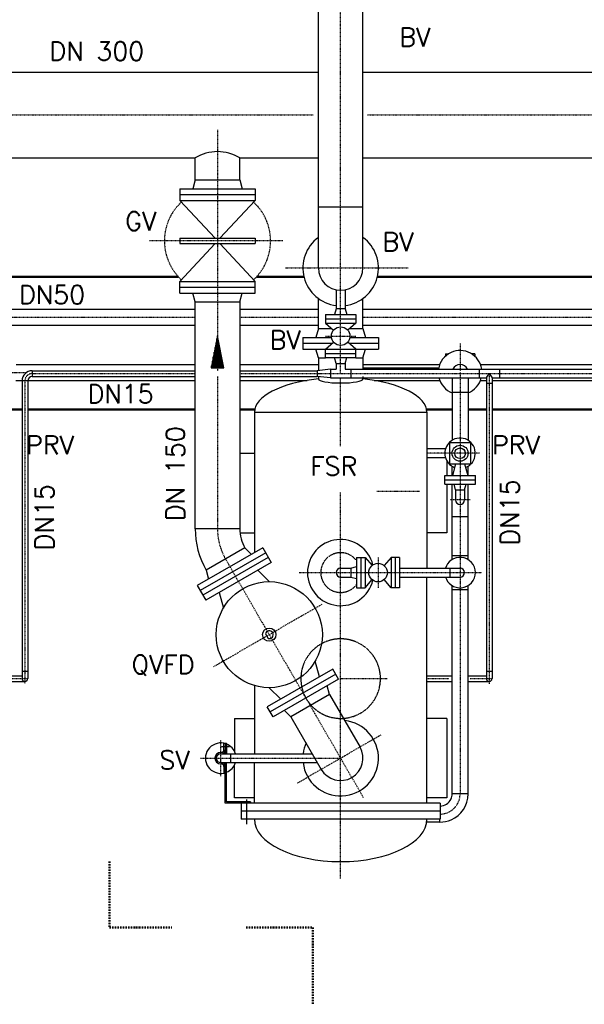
# Model space of a CAD drawing. Header units: millimetres. Extents: x -197187 to 241957296, y -45270 to 70505.
# Tile 48 of 116: x 5556 to 7684, y 7674 to 11387. Entities that reach past the tile are written whole.
import ezdxf
from ezdxf.enums import TextEntityAlignment as Align

# ---------------------------------------------------------------- set-up
doc = ezdxf.new("R2010")
doc.units = ezdxf.units.MM
doc.header["$LTSCALE"] = 0.5
for name, pattern in [('DASHDOT', [1, 0.5, -0.25, 0, -0.25]), ('DOT', [0.25, 0, -0.25]), ('HIDDEN', [0.375, 0.25, -0.125])]:
    doc.linetypes.add(name, pattern=pattern)
for name, color, linetype in [('17', 7, 'Continuous'), ('21', 7, 'Continuous'), ('41', 7, 'Continuous'), ('42', 7, 'Continuous'), ('BEMAßUNG', 7, 'Continuous'), ('P-MU025ENTL', 7, 'Continuous'), ('P-MU025ENTLÜ', 7, 'Continuous'), ('P-MU050ENTL', 7, 'Continuous'), ('P-MU150AUSL', 7, 'Continuous'), ('P-MU300AUSL', 7, 'Continuous')]:
    doc.layers.add(name, color=color, linetype=linetype)
doc.styles.add('ROMANS', font='ROMANS', dxfattribs={"height": 0.2})

# ---------------------------------------------------------------- blocks, each defined once
blk = doc.blocks.new('FPFEIL')
at = {"layer": '41', "color": 7, "linetype": 'Continuous'}
for p, q in [((-99.9998, 18.5851), (-92.9259, 18.5851)), ((-99.9998, 15.7051), (-78.5259, 15.7051)), ((-99.9998, 12.8251), (-64.1259, 12.8251)), ((-99.9998, 12.8251), (-64.1259, 12.8251)), ((-99.9998, 9.9452), (-49.7259, 9.9452)), ((-99.9998, 7.0652), (-35.3259, 7.0652)), ((-99.9998, 4.1852), (-20.926, 4.1852)), ((-99.9998, 4.1852), (-20.926, 4.1852)), ((-99.9998, 1.3052), (-6.526, 1.3052)), ((-99.9998, -1.5748), (-7.874, -1.5748)), ((-99.9998, -4.4548), (-22.274, -4.4548)), ((-99.9998, -4.4548), (-22.274, -4.4548)), ((-99.9998, -7.3348), (-36.6739, -7.3348)), ((-99.9998, -10.2148), (-51.0739, -10.2148)), ((-99.9998, -13.0948), (-65.4739, -13.0948)), ((-99.9998, -13.0948), (-65.4739, -13.0948)), ((-99.9998, -15.9748), (-79.8739, -15.9748)), ((-99.9998, -18.8548), (-94.2739, -18.8548))]:
    blk.add_line(p, q, dxfattribs=at)
blk.add_lwpolyline([(0, 0), (-99.9998, -20), (-99.9998, 20), (0, 0)], close=True, dxfattribs=at)

msp = doc.modelspace()

# ---------------------------------------------------------------- linework, layer by layer
at = {"layer": '17', "linetype": 'DASHDOT', "lineweight": 50, "ltscale": 20}
for p, q in [((5894.528, 8212.896), (5894.528, 7963.015)), ((5894.528, 7963.015), (6129.61, 7963.015)), ((6409.57, 7963.015), (6660.644, 7963.015)), ((6660.644, 7963.015), (6660.644, 7673.706))]:
    msp.add_line(p, q, dxfattribs=at)
at = {"layer": '21', "linetype": 'Continuous', "ltscale": 10}
for p, q in [((6849.699, 10073.868), (7134.788, 10073.868)), ((5603.549, 10063.518), (6217.219, 10063.518)), ((5603.549, 10042.218), (6217.219, 10042.218)), ((6385.519, 10063.518), (6677.549, 10063.518)), ((6385.519, 10042.218), (6677.549, 10042.218)), ((7314.899, 10036.018), (7325.549, 10052.868)), ((7325.549, 10052.868), (7336.199, 10036.018)), ((5586.315, 10026.868), (6217.219, 10026.868))]:
    msp.add_line(p, q, dxfattribs=at)
at = {"layer": '21', "linetype": 'DASHDOT', "ltscale": 10}
msp.add_line((5603.549, 10052.868), (6217.219, 10052.868), dxfattribs=at)
at = {"layer": '41', "linetype": 'Continuous', "lineweight": 50, "ltscale": 10}
for p, q in [((6154.726, 10417.018), (5153.934, 10417.018)), ((6627.165, 10417.018), (6448.011, 10417.018)), ((7954.726, 10417.018), (6903.934, 10417.018)), ((5564.899, 9917.018), (5495.699, 9917.018)), ((6217.219, 9917.018), (5586.199, 9917.018)), ((6441.512, 9917.018), (6385.519, 9917.018)), ((7185.399, 9917.018), (7089.586, 9917.018)), ((7314.899, 9917.018), (7245.699, 9917.018)), ((8017.219, 9917.018), (7336.199, 9917.018))]:
    msp.add_line(p, q, dxfattribs=at)
at = {"layer": '41', "linetype": 'DASHDOT', "ltscale": 10}
for p, q in [((6708.049, 10193.868), (6823.049, 10193.868)), ((7325.549, 10052.868), (7325.549, 8882.838)), ((5575.549, 10024.868), (5575.549, 8882.838)), ((7062.012, 9607.931), (6901.904, 9607.931)), ((5501.616, 8902.018), (5586.199, 8902.018)), ((7090.549, 8902.018), (7173.082, 8902.018)), ((7253.248, 8902.018), (7336.199, 8902.018)), ((6313.699, 8534.042), (6313.699, 8671.229)), ((6237.623, 8602.018), (6765.549, 8602.018))]:
    msp.add_line(p, q, dxfattribs=at)
at = {"layer": '41', "linetype": 'Continuous', "ltscale": 10}
for p, q in [((5603.549, 10063.518), (5603.549, 10042.218)), ((6677.549, 10063.518), (6677.549, 10042.218)), ((7314.899, 10036.018), (7314.899, 8902.018)), ((7336.199, 10036.018), (7336.199, 8902.018)), ((5564.899, 10024.868), (5564.899, 8902.018)), ((5586.199, 10024.868), (5564.899, 10024.868)), ((5586.199, 10024.868), (5586.199, 8902.018)), ((7336.199, 10014.868), (7314.899, 10014.868)), ((7160.573, 9768.868), (7090.549, 9768.868)), ((5564.899, 8930.018), (5586.199, 8930.018)), ((7314.899, 8930.018), (7336.199, 8930.018)), ((5495.699, 8912.668), (5564.899, 8912.668)), ((5495.699, 8891.368), (5575.549, 8891.368)), ((7090.549, 8912.668), (7185.399, 8912.668)), ((7090.549, 8891.368), (7185.399, 8891.368)), ((7245.699, 8912.668), (7314.899, 8912.668)), ((7245.699, 8891.368), (7325.549, 8891.368)), ((6325.549, 8633.868), (6325.549, 8658.868)), ((6325.549, 8658.868), (6335.549, 8658.868)), ((6330.549, 8658.868), (6330.549, 8618.868)), ((6335.549, 8658.868), (6335.549, 8618.868)), ((6313.699, 8623.868), (6315.549, 8623.868)), ((6313.699, 8618.868), (6658.653, 8618.868)), ((6316.377, 8646.368), (6346.021, 8646.368)), ((6351.699, 8585.168), (6351.699, 8618.868)), ((6313.699, 8585.168), (6678.109, 8585.168)), ((6313.699, 8580.168), (6315.549, 8580.168)), ((6330.549, 8432.018), (6330.549, 8585.168)), ((6335.549, 8437.018), (6335.549, 8585.168)), ((6325.549, 8570.168), (6325.549, 8545.168)), ((6325.549, 8545.168), (6330.549, 8545.168)), ((6425.549, 8437.018), (6335.549, 8437.018)), ((6410.549, 8446.796), (6410.549, 8353.729)), ((6425.549, 8437.018), (6425.549, 8432.018))]:
    msp.add_line(p, q, dxfattribs=at)
for centre, radius, start, end in [((5603.549, 10024.868), 38.65, 90, 180), ((5603.549, 10024.868), 17.35, 90, 180), ((5575.549, 8902.018), 10.65, 180, 0), ((7325.549, 8902.018), 10.65, 180, 0), ((6313.699, 8602.018), 57.5, 78.106864, 281.893136), ((6313.699, 8602.018), 57.5, 17.040253, 67.666317), ((6313.699, 8602.018), 21.85, 90, 270), ((6313.699, 8602.018), 16.85, 90, 270), ((6315.549, 8633.868), 10, 270, 0), ((6315.549, 8633.868), 15, 270, 0), ((6315.549, 8570.168), 15, 0, 90), ((6315.549, 8570.168), 10, 0, 90), ((6313.699, 8602.018), 57.5, 292.333683, 342.959747)]:
    msp.add_arc(centre, radius, start, end, dxfattribs=at)
at = {"layer": '41', "linetype": 'DASHDOT', "ltscale": 10}
msp.add_arc((5603.549, 10024.868), 28, 90, 180, dxfattribs=at)
at = {"layer": '41', "linetype": 'DOT', "ltscale": 10}
msp.add_arc((7215.549, 10057.018), 82.5, 245.547458, 248.564442, dxfattribs=at)
at = {"layer": 'P-MU025ENTL', "linetype": 'Continuous', "ltscale": 10}
for p, q in [((6748.699, 10090.868), (6742.804, 10112.868)), ((6782.399, 10090.868), (6788.294, 10112.868)), ((6727.549, 10069.718), (6677.549, 10063.518)), ((6727.549, 10069.718), (6727.549, 10036.018)), ((6727.549, 10069.718), (6748.699, 10069.718)), ((6748.699, 10090.868), (6782.399, 10090.868)), ((6748.699, 10090.868), (6748.699, 10069.718)), ((6782.399, 10090.868), (6782.399, 10069.718)), ((6782.399, 10069.718), (8017.219, 10069.718)), ((6803.549, 10069.718), (6803.549, 10036.018)), ((7287.549, 10069.718), (7287.549, 10036.018)), ((7363.549, 10069.718), (7363.549, 10036.018)), ((6727.549, 10036.018), (6677.549, 10042.218)), ((6727.549, 10036.018), (7314.899, 10036.018)), ((7336.199, 10036.018), (8017.219, 10036.018))]:
    msp.add_line(p, q, dxfattribs=at)
at = {"layer": 'P-MU025ENTL', "linetype": 'DASHDOT', "ltscale": 10}
msp.add_line((6385.519, 10052.868), (8017.219, 10052.868), dxfattribs=at)
at = {"layer": 'P-MU025ENTLÜ', "linetype": 'Continuous', "ltscale": 10}
for p, q in [((6825.549, 9359.518), (6825.549, 9244.518)), ((6825.549, 9359.518), (6857.549, 9359.518)), ((6841.549, 9359.518), (6841.549, 9244.518)), ((6857.549, 9359.518), (6857.549, 9244.518)), ((6857.549, 9359.518), (6883.848, 9328.658)), ((6955.549, 9359.518), (6929.25, 9328.658)), ((6987.549, 9359.518), (6955.549, 9359.518)), ((6955.549, 9359.518), (6955.549, 9244.518)), ((6971.549, 9359.518), (6971.549, 9244.518)), ((6987.549, 9359.518), (6987.549, 9244.518)), ((6803.549, 9318.868), (6825.549, 9324.763)), ((6765.549, 9318.868), (6803.549, 9318.868)), ((6765.549, 9285.168), (6803.549, 9285.168)), ((6803.549, 9318.868), (6803.549, 9285.168)), ((6803.549, 9285.168), (6825.549, 9279.274)), ((6987.549, 9318.868), (7181.399, 9318.868)), ((6987.549, 9285.168), (7181.399, 9285.168)), ((7177.549, 9318.868), (7177.549, 9285.168)), ((7181.399, 9318.868), (7215.549, 9318.868)), ((7181.399, 9285.168), (7215.549, 9285.168)), ((6857.549, 9244.518), (6883.848, 9275.379)), ((6955.549, 9244.518), (6929.25, 9275.379)), ((6825.549, 9244.518), (6857.549, 9244.518)), ((6987.549, 9244.518), (6955.549, 9244.518))]:
    msp.add_line(p, q, dxfattribs=at)
at = {"layer": 'P-MU025ENTLÜ', "linetype": 'DASHDOT', "ltscale": 10}
for p, q in [((6906.549, 9359.518), (6906.549, 9244.518)), ((6608.544, 9302.018), (7298.016, 9302.018))]:
    msp.add_line(p, q, dxfattribs=at)
at = {"layer": 'P-MU025ENTLÜ', "linetype": 'Continuous', "ltscale": 10}
msp.add_circle((6906.549, 9302.018), 35, dxfattribs=at)
for centre, radius, start, end in [((6765.549, 9302.018), 125, 13.465419, 346.534581), ((7215.549, 9302.018), 57.5, 233.564817, 126.435183), ((7215.549, 9302.018), 57.5, 126.435183, 162.959747), ((6765.549, 9302.018), 16.85, 90, 270), ((7215.549, 9302.018), 57.5, 197.040253, 233.564817), ((7215.549, 9302.018), 16.85, 270, 90)]:
    msp.add_arc(centre, radius, start, end, dxfattribs=at)
at = {"layer": 'P-MU025ENTLÜ', "linetype": 'HIDDEN', "ltscale": 10}
msp.add_arc((6765.549, 9302.018), 75, 36.869897, 323.130103, dxfattribs=at)
at = {"layer": 'P-MU050ENTL', "linetype": 'Continuous', "ltscale": 10}
for p, q in [((5099.699, 10295.168), (6217.219, 10295.168)), ((6385.519, 10295.168), (6681.399, 10295.168)), ((6849.699, 10295.168), (8017.219, 10295.168)), ((5099.699, 10234.868), (6217.219, 10234.868)), ((6385.519, 10234.868), (6681.399, 10234.868)), ((6849.699, 10234.868), (8017.219, 10234.868)), ((7160.549, 10127.018), (7160.549, 10118.51)), ((7160.549, 10127.018), (7171.889, 10127.018)), ((7270.549, 10127.018), (7259.21, 10127.018)), ((7270.549, 10127.018), (7270.549, 10118.51))]:
    msp.add_line(p, q, dxfattribs=at)
at = {"layer": 'P-MU050ENTL', "linetype": 'DASHDOT', "ltscale": 10}
for p, q in [((5099.699, 10265.018), (6217.219, 10265.018)), ((6385.519, 10265.018), (6681.399, 10265.018)), ((6849.699, 10265.018), (8017.219, 10265.018)), ((7215.549, 10166.608), (7215.549, 10063.216)), ((4931.399, 10057.018), (5582.097, 10057.018)), ((7215.549, 10057.018), (7215.549, 8467.018)), ((7289.17, 9752.018), (7090.549, 9752.018)), ((7253.491, 9576.018), (7177.213, 9576.018))]:
    msp.add_line(p, q, dxfattribs=at)
at = {"layer": 'P-MU050ENTL'}
for p, q in [((5542.343, 10087.168), (6217.219, 10087.168)), ((6385.519, 10087.168), (6681.399, 10087.168)), ((6849.699, 10087.168), (7138.756, 10087.168)), ((7292.343, 10087.168), (8017.219, 10087.168)), ((7185.399, 10036.018), (7185.399, 9800.98)), ((7245.699, 10036.018), (7245.699, 9800.98)), ((5541.061, 10026.868), (5564.951, 10026.868)), ((6385.519, 10026.868), (6639.653, 10026.868)), ((6891.445, 10026.868), (7138.756, 10026.868)), ((7292.343, 10026.868), (7314.899, 10026.868)), ((7336.199, 10026.868), (8017.219, 10026.868)), ((7245.699, 9981.018), (7185.399, 9981.018)), ((7185.399, 9668.018), (7185.399, 9703.057)), ((7198.699, 9712.018), (7186.909, 9668.018)), ((7232.399, 9712.018), (7244.189, 9668.018)), ((7245.699, 9668.018), (7245.699, 9703.057)), ((7158.049, 9636.018), (7158.049, 9668.018)), ((7158.049, 9668.018), (7181.399, 9668.018)), ((7181.399, 9668.018), (7273.049, 9668.018)), ((7273.049, 9636.018), (7273.049, 9668.018)), ((7158.049, 9652.018), (7181.399, 9652.018)), ((7158.049, 9636.018), (7181.399, 9636.018)), ((7181.399, 9652.018), (7273.049, 9652.018)), ((7181.399, 9636.018), (7273.049, 9636.018)), ((7185.399, 9350.98), (7185.399, 9636.018)), ((7198.699, 9614.018), (7192.804, 9636.018)), ((7232.399, 9614.018), (7238.294, 9636.018)), ((7245.699, 9350.98), (7245.699, 9636.018)), ((7198.699, 9614.018), (7232.399, 9614.018)), ((7198.699, 9614.018), (7198.699, 9576.018)), ((7232.399, 9614.018), (7232.399, 9576.018)), ((7245.699, 9512.018), (7185.399, 9512.018)), ((7185.399, 9366.018), (7245.699, 9366.018)), ((7185.399, 8467.018), (7185.399, 9253.057)), ((7245.699, 8467.018), (7245.699, 9253.057)), ((7185.399, 9238.018), (7245.699, 9238.018)), ((7245.699, 8467.018), (7185.399, 8467.018)), ((7139.549, 8360.868), (7089.759, 8360.868)), ((7139.549, 8360.868), (7139.549, 8372.018))]:
    msp.add_line(p, q, dxfattribs=at)
for points in [[(7181.399, 9792.018), (7175.549, 9792.018), (7175.549, 9712.018), (7181.399, 9712.018)], [(7181.399, 9712.018), (7255.549, 9712.018), (7255.549, 9792.018), (7181.399, 9792.018)]]:
    msp.add_lwpolyline(points, dxfattribs=at)
for radius in [30, 20]:
    msp.add_circle((7215.549, 9752.018), radius, dxfattribs=at)
for centre, radius, start, end in [((7215.549, 10057.018), 82.5, 8.855289, 114.452542), ((7215.549, 10057.018), 82.5, 114.452542, 171.144711), ((7215.549, 10057.018), 30.15, 24.912089, 155.087911), ((7215.549, 10057.018), 82.5, 194.746653, 248.564442), ((7215.549, 10057.018), 82.5, 291.435558, 345.253347), ((7215.549, 9752.018), 57.5, 290.91255, 126.435183), ((7215.549, 9752.018), 57.5, 126.435183, 233.564817), ((7215.549, 9752.018), 57.5, 233.564817, 249.08745), ((7215.549, 9576.018), 16.85, 180, 0), ((7139.549, 8467.018), 45.85, 271.249733, 335.889453), ((7139.549, 8467.018), 45.85, 335.889453, 0), ((7139.549, 8467.018), 106.15, 293.219419, 0), ((7139.549, 8467.018), 106.15, 270, 293.219419)]:
    msp.add_arc(centre, radius, start, end, dxfattribs=at)
at = {"layer": 'P-MU050ENTL', "linetype": 'DASHDOT', "ltscale": 10}
msp.add_arc((7139.549, 8467.018), 76, 270.753914, 0, dxfattribs=at)
at = {"layer": 'P-MU150AUSL', "linetype": 'Continuous', "ltscale": 10}
for p, q in [((6681.399, 10451.018), (6681.399, 11756.749)), ((6849.699, 10451.018), (6849.699, 11439.9)), ((6217.219, 10783.018), (6217.219, 10866.068)), ((6385.519, 10783.018), (6385.519, 10866.068)), ((6217.219, 10783.018), (6208.377, 10750.018)), ((6217.219, 10783.018), (6385.519, 10783.018)), ((6385.519, 10783.018), (6394.361, 10750.018)), ((6158.869, 10750.018), (6443.869, 10750.018)), ((6158.869, 10750.018), (6158.869, 10706.018)), ((6443.869, 10750.018), (6443.869, 10706.018)), ((6158.869, 10728.018), (6443.869, 10728.018)), ((6158.869, 10706.018), (6443.869, 10706.018)), ((6158.869, 10706.018), (6292.055, 10563.018)), ((6443.869, 10706.018), (6310.683, 10563.018)), ((6849.699, 10680.018), (6681.399, 10680.018)), ((6158.869, 10563.018), (6443.869, 10563.018)), ((6158.869, 10563.018), (6158.869, 10543.018)), ((6443.869, 10563.018), (6443.869, 10543.018)), ((6158.869, 10543.018), (6443.869, 10543.018)), ((6158.869, 10400.018), (6292.055, 10543.018)), ((6443.869, 10400.018), (6310.682, 10543.018)), ((6158.869, 10400.018), (6443.869, 10400.018)), ((6158.869, 10356.018), (6158.869, 10400.018)), ((6443.869, 10356.018), (6443.869, 10400.018)), ((6158.869, 10378.018), (6443.869, 10378.018)), ((6748.699, 10368.573), (6748.699, 10296.868)), ((6782.399, 10368.573), (6782.399, 10296.868)), ((6158.869, 10356.018), (6443.869, 10356.018)), ((6217.219, 10323.018), (6208.377, 10356.018)), ((6385.519, 10323.018), (6394.361, 10356.018)), ((6681.399, 10222.018), (6681.399, 10336.018)), ((6849.699, 10222.018), (6849.699, 10336.018)), ((6217.219, 9467.362), (6217.219, 10323.018)), ((6217.219, 10323.018), (6385.519, 10323.018)), ((6385.519, 10323.018), (6385.519, 9467.362)), ((6748.699, 10296.868), (6742.804, 10274.868)), ((6782.399, 10296.868), (6748.699, 10296.868)), ((6782.399, 10296.868), (6788.294, 10274.868)), ((6708.049, 10274.868), (6823.049, 10274.868)), ((6708.049, 10274.868), (6708.049, 10242.868)), ((6708.049, 10258.868), (6823.049, 10258.868)), ((6823.049, 10274.868), (6823.049, 10242.868)), ((6681.399, 10222.018), (6672.557, 10189.018)), ((6681.399, 10222.018), (6732.516, 10222.018)), ((6708.049, 10242.868), (6738.91, 10216.57)), ((6708.049, 10242.868), (6823.049, 10242.868)), ((6823.049, 10242.868), (6792.188, 10216.57)), ((6798.582, 10222.018), (6849.699, 10222.018)), ((6849.699, 10222.018), (6858.541, 10189.018)), ((6623.049, 10189.018), (6623.049, 10145.018)), ((6623.049, 10189.018), (6730.887, 10189.018)), ((6800.211, 10189.018), (6908.049, 10189.018)), ((6908.049, 10189.018), (6908.049, 10145.018)), ((6623.049, 10167.018), (6734.041, 10167.018)), ((6623.049, 10145.018), (6708.049, 10145.018)), ((6681.399, 10112.018), (6672.557, 10145.018)), ((6708.049, 10144.868), (6738.91, 10171.167)), ((6708.049, 10144.868), (6823.049, 10144.868)), ((6708.049, 10112.868), (6708.049, 10144.868)), ((6823.049, 10144.868), (6792.188, 10171.167)), ((6797.057, 10167.018), (6908.049, 10167.018)), ((6822.873, 10145.018), (6908.049, 10145.018)), ((6823.049, 10112.868), (6823.049, 10144.868)), ((6849.699, 10112.018), (6858.541, 10145.018)), ((6681.399, 10112.018), (6681.399, 10063.518)), ((6681.399, 10112.018), (6708.049, 10112.018)), ((6708.049, 10128.868), (6823.049, 10128.868)), ((6708.049, 10112.868), (6823.049, 10112.868)), ((6823.049, 10112.018), (6849.699, 10112.018)), ((6849.699, 10112.018), (6849.699, 10069.718)), ((6681.399, 10042.218), (6681.399, 10032.585)), ((6849.699, 10042.218), (6849.699, 10032.585)), ((6440.549, 9907.018), (6440.549, 9377.4)), ((6440.549, 9907.018), (7090.549, 9907.018)), ((7090.549, 9907.018), (7090.549, 9318.868)), ((6385.519, 9752.018), (6440.549, 9752.018)), ((7160.573, 9735.168), (7090.549, 9735.168)), ((7165.549, 9723.624), (7165.549, 9668.018)), ((7165.549, 9636.018), (7165.549, 9452.018)), ((6385.519, 9467.362), (6217.219, 9467.362)), ((6386.334, 9452.018), (6440.549, 9452.018)), ((7165.549, 9452.018), (7090.549, 9452.018)), ((6471.958, 9395.534), (6225.141, 9253.034)), ((6482.958, 9376.481), (6236.141, 9233.981)), ((6492.958, 9359.161), (6246.141, 9216.661)), ((6404.925, 9394.937), (6259.173, 9310.787)), ((6404.925, 9394.937), (6429.083, 9370.78)), ((6471.958, 9395.534), (6503.958, 9340.108)), ((6503.958, 9340.108), (6257.141, 9197.608)), ((6259.173, 9310.787), (6268.015, 9277.787)), ((6453.425, 9310.933), (6496.418, 9267.94)), ((7090.549, 8432.018), (7090.549, 9285.168)), ((6225.141, 9253.034), (6257.141, 9197.608)), ((6307.673, 9226.783), (6323.41, 9168.054)), ((6481.867, 9071.01), (6491.867, 9053.69)), ((6685.425, 8909.097), (6669.689, 8967.827)), ((6735.958, 8938.272), (6489.141, 8795.772)), ((6746.958, 8919.22), (6500.141, 8776.72)), ((6757.958, 8900.167), (6735.958, 8938.272)), ((6440.549, 8875.94), (6440.549, 8618.868)), ((6757.958, 8900.167), (6511.141, 8757.667)), ((6539.673, 8824.947), (6496.68, 8867.94)), ((6723.925, 8842.413), (6578.173, 8758.263)), ((6723.925, 8842.413), (6715.083, 8875.413)), ((6723.925, 8842.413), (6838.425, 8644.093)), ((6511.141, 8757.667), (6489.141, 8795.772)), ((6578.173, 8758.263), (6554.015, 8782.421)), ((6365.549, 8752.018), (6365.549, 8626.875)), ((6365.549, 8752.018), (6440.549, 8752.018)), ((6578.173, 8758.263), (6692.673, 8559.943)), ((7165.549, 8752.018), (7090.549, 8752.018)), ((7165.549, 8752.018), (7165.549, 8452.018)), ((6440.549, 8432.018), (6440.549, 8585.168)), ((6365.549, 8452.018), (6365.549, 8577.162)), ((7140.549, 8432.018), (6330.549, 8432.018)), ((6440.549, 8452.018), (6365.549, 8452.018)), ((6390.549, 8432.018), (6390.549, 8372.018)), ((7165.549, 8452.018), (7090.549, 8452.018)), ((7140.549, 8432.018), (7140.549, 8372.018)), ((7140.549, 8402.018), (6390.549, 8402.018)), ((7140.549, 8372.018), (6390.549, 8372.018))]:
    msp.add_line(p, q, dxfattribs=at)
at = {"layer": 'P-MU150AUSL', "linetype": 'DASHDOT', "ltscale": 10}
for p, q in [((6765.549, 10052.868), (6765.549, 11756.749)), ((6301.369, 10972.362), (6301.369, 10063.518)), ((6547.152, 10553.018), (6045.709, 10553.018)), ((6558.257, 10451.018), (7020.56, 10451.018)), ((6301.369, 10042.218), (6301.369, 9467.362)), ((6765.549, 9778.313), (6765.549, 10037.991)), ((6765.549, 8148.441), (6765.549, 9603.995)), ((6851.564, 8453.037), (6332.049, 9352.862)), ((6694.554, 9182.258), (6286.766, 8946.822)), ((6765.549, 8902.018), (6940.786, 8902.018)), ((6916.452, 8689.142), (6601.962, 8507.571))]:
    msp.add_line(p, q, dxfattribs=at)
at = {"layer": 'P-MU150AUSL', "linetype": 'Continuous', "ltscale": 10}
for centre, radius in [((6765.549, 10193.868), 35), ((6496.549, 9067.94), 200), ((6496.549, 9067.94), 25)]:
    msp.add_circle(centre, radius, dxfattribs=at)
for centre, radius, start, end in [((6301.369, 10727.705), 161.943, 58.692781, 121.307222), ((6765.549, 10451.018), 142.5, 126.194367, 263.209136), ((6765.549, 10451.018), 142.5, 276.790864, 53.805633), ((6765.549, 10451.018), 84.15, 180, 0), ((6530.369, 9467.362), 313.15, 180.000003, 210), ((6530.369, 9467.362), 144.85, 180.000003, 210), ((6496.549, 9067.94), 15, 251.810544, 168.189456), ((6765.549, 8602.018), 142.5, 186.790864, 83.805608), ((6765.549, 8602.018), 142.5, 156.194353, 173.209136), ((6765.549, 8602.018), 84.15, 210, 30)]:
    msp.add_arc(centre, radius, start, end, dxfattribs=at)
at = {"layer": 'P-MU150AUSL', "linetype": 'DASHDOT', "ltscale": 10}
for centre, radius, start, end in [((6301.369, 10553.018), 200, 132.964925, 227.035036), ((6301.369, 10553.018), 200, 312.965003, 47.035033), ((6530.369, 9467.362), 229, 180.000003, 210)]:
    msp.add_arc(centre, radius, start, end, dxfattribs=at)
at = {"layer": 'P-MU150AUSL', "linetype": 'HIDDEN', "ltscale": 10}
msp.add_arc((6765.549, 8902.018), 150, 180, 179.999427, dxfattribs=at)
at = {"layer": 'P-MU150AUSL', "linetype": 'Continuous', "ltscale": 10}
for centre, major_axis, ratio, start_param, end_param in [((6765.549, 9907.018), (-325, 0), 0.4, 4.97429609, 6.28318531), ((6765.549, 10032.585), (-84.15, 0), 0.18391698, 0, 3.14159265), ((6765.549, 9907.018), (-325, 0), 0.4, 3.14159265, 4.45048187), ((6765.549, 8372.018), (-325, 0), 0.49230769, 0, 3.14159265)]:
    msp.add_ellipse(centre, major_axis=major_axis, ratio=ratio, start_param=start_param, end_param=end_param, dxfattribs=at)
at = {"layer": 'P-MU300AUSL', "linetype": 'Continuous', "ltscale": 10}
for p, q in [((5099.699, 11189.968), (6681.399, 11189.968)), ((6849.699, 11189.968), (8481.399, 11189.968)), ((5099.699, 10866.068), (6217.219, 10866.068)), ((6385.519, 10866.068), (6681.399, 10866.068)), ((6849.699, 10866.068), (8017.219, 10866.068))]:
    msp.add_line(p, q, dxfattribs=at)
at = {"layer": 'P-MU300AUSL', "linetype": 'DASHDOT', "ltscale": 10}
for p, q in [((5139.486, 11028.018), (6662.425, 11028.018)), ((6867.027, 11028.018), (8445.943, 11028.018))]:
    msp.add_line(p, q, dxfattribs=at)

# ---------------------------------------------------------------- block references
at = {"layer": '41', "linetype": 'Continuous', "ltscale": 10, "xscale": 1.200001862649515, "yscale": -1.200001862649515, "rotation": 90}
msp.add_blockref('FPFEIL', (6301.369, 10194.681), dxfattribs=at)

# ---------------------------------------------------------------- texts
at = {"layer": '42', "linetype": 'Continuous', "ltscale": 10, "style": 'ROMANS'}
msp.add_text('SV', height=70, dxfattribs=at).set_placement((6082.115, 8560.052))
at = {"layer": 'BEMAßUNG', "linetype": 'Continuous', "ltscale": 10, "style": 'ROMANS'}
msp.add_text('DN 300', height=70, dxfattribs=at).set_placement((6025.106, 11233.829), align=Align.RIGHT)
for s, p in [('DN50', (5553.432, 10315.274)), ('DN15', (5811.551, 9941.38))]:
    msp.add_text(s, height=70, dxfattribs=at).set_placement(p)
msp.add_text('DN 150', height=70, rotation=90, dxfattribs=at).set_placement((6177.617, 9853.888), align=Align.RIGHT)
for p in [(5684.093, 9386.506), (7438.18, 9404.522)]:
    msp.add_text('DN15', height=70, rotation=90, dxfattribs=at).set_placement(p)
at = {"layer": 'P-MU025ENTLÜ', "linetype": 'Continuous', "ltscale": 10, "style": 'ROMANS'}
msp.add_text('BV', height=70, dxfattribs=at).set_placement((6986.164, 11286.62))
at = {"layer": 'P-MU050ENTL', "linetype": 'Continuous', "ltscale": 10, "style": 'ROMANS'}
for p in [(5580.134, 9748.374), (7335.999, 9748.374)]:
    msp.add_text('PRV', height=70, dxfattribs=at).set_placement(p)
at = {"layer": 'P-MU150AUSL', "linetype": 'Continuous', "ltscale": 10, "style": 'ROMANS'}
for s, p in [('GV', (5953.786, 10592.493)), ('BV', (6922.912, 10514.844)), ('BV', (6497.94, 10144.647)), ('FSR', (6650.941, 9668.149)), ('QVFD', (5977.45, 8920.055))]:
    msp.add_text(s, height=70, dxfattribs=at).set_placement(p)

doc.saveas('drawing.dxf')
